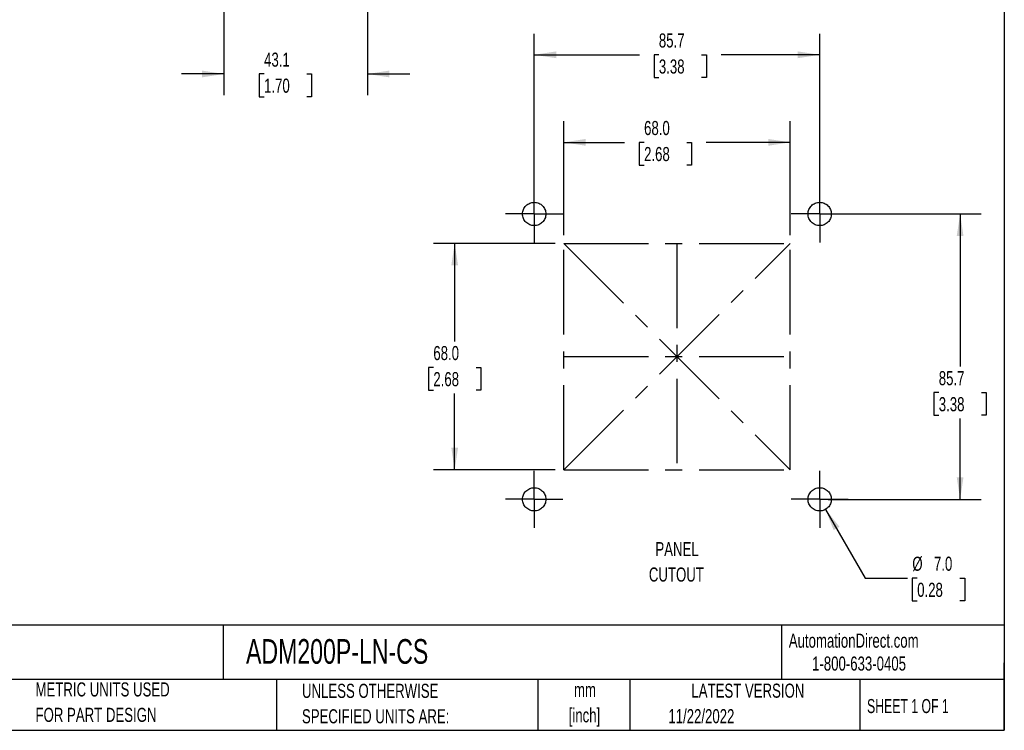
# Model space of a CAD drawing. Header units: millimetres. Extents: x 6 to 273, y 6 to 210.
# Tile 2 of 3: x 125 to 273, y 6 to 113. Entities that reach past the tile are written whole.
import ezdxf

# ---------------------------------------------------------------- set-up
doc = ezdxf.new("R2010")
doc.units = ezdxf.units.MM
doc.linetypes.add('CENTERX2', pattern=[20.32, 12.7, -2.54, 2.54, -2.54])
doc.layers.add('CENTER', color=40, linetype='CENTERX2')
doc.layers.add('DIMENSIONS', color=140, linetype='Continuous', lineweight=25)
doc.layers.add('TEXT', color=140, linetype='Continuous', lineweight=25)
doc.styles.add('SLDTEXTSTYLE0', font='TXT', dxfattribs={"width": 0.7})
doc.styles.add('SLDTEXTSTYLE1', font='TXT', dxfattribs={"width": 0.65})
doc.dimstyles.new('SLDDIMSTYLE0', dxfattribs={"dimtxt": 2.158008, "dimasz": 3.302, "dimexe": 0, "dimexo": 0.0625, "dimgap": 0.539502, "dimtad": 0, "dimtih": 1, "dimtoh": 1, "dimlfac": 2, "dimrnd": 1e-09, "dimzin": 4, "dimdsep": 46, "dimtxsty": 'SLDTEXTSTYLE0', "dimsah": 1, "dimcen": 0.09, "dimadec": 0, "dimazin": 1, "dimtfac": 1, "dimtofl": 0, "dimtmove": 0, "dimatfit": 3, "dimfxl": 0, "dimfrac": 2, "dimtolj": 1, "dimtzin": 12, "dimarcsym": 0})
doc.dimstyles.new('SLDDIMSTYLE1', dxfattribs={"dimtxt": 2.158008, "dimasz": 3.302, "dimexe": 0, "dimexo": 0.0625, "dimgap": 0.539502, "dimtad": 0, "dimtih": 1, "dimtoh": 1, "dimlfac": 2, "dimrnd": 1e-09, "dimzin": 12, "dimdsep": 46, "dimtxsty": 'SLDTEXTSTYLE0', "dimsah": 1, "dimcen": 0.09, "dimadec": 0, "dimazin": 3, "dimtfac": 1, "dimtofl": 0, "dimtmove": 0, "dimatfit": 3, "dimfxl": 0, "dimfrac": 2, "dimtolj": 1, "dimtzin": 12, "dimarcsym": 0})
doc.dimstyles.new('SLDDIMSTYLE2', dxfattribs={"dimtxt": 2.158008, "dimasz": 3.302, "dimexe": 0, "dimexo": 0.0625, "dimgap": 0.539502, "dimtad": 0, "dimtih": 1, "dimtoh": 1, "dimlfac": 2, "dimrnd": 1e-09, "dimzin": 4, "dimdsep": 46, "dimtxsty": 'SLDTEXTSTYLE0', "dimsah": 1, "dimcen": 0, "dimadec": 0, "dimazin": 1, "dimtfac": 1, "dimtofl": 0, "dimtmove": 0, "dimatfit": 3, "dimfxl": 0, "dimfrac": 2, "dimtolj": 1, "dimtzin": 12, "dimarcsym": 0})
doc.dimstyles.new('SLDDIMSTYLE4', dxfattribs={"dimtxt": 2.158008, "dimasz": 3.302, "dimexe": 0, "dimexo": 0.0625, "dimgap": 0.539502, "dimtad": 0, "dimtih": 1, "dimtoh": 1, "dimlfac": 2, "dimrnd": 1e-09, "dimzin": 12, "dimdsep": 46, "dimtxsty": 'SLDTEXTSTYLE0', "dimsah": 1, "dimcen": 0.09, "dimadec": 0, "dimazin": 3, "dimtfac": 1, "dimtmove": 0, "dimatfit": 0, "dimfxl": 0, "dimfrac": 2, "dimtolj": 1, "dimtzin": 12, "dimarcsym": 0})

# ---------------------------------------------------------------- blocks, each defined once
blk = doc.blocks.new('_D')
at = {"layer": 'DIMENSIONS'}
for p, q in [((205.64, 79.47), (187.36, 79.47)), ((190.53, 79.47), (190.53, 64.77)), ((187.33, 60.86), (186.6, 60.86)), ((186.6, 60.86), (186.6, 57.43)), ((193.74, 60.86), (194.46, 60.86)), ((194.46, 60.86), (194.46, 57.43)), ((186.6, 57.43), (187.33, 57.43)), ((190.53, 45.47), (190.53, 56.94)), ((194.46, 57.43), (193.74, 57.43)), ((205.64, 45.47), (187.36, 45.47))]:
    blk.add_line(p, q, dxfattribs=at)
for points in [[(190.53, 79.47), (190.03, 76.17), (191.04, 76.17)], [(190.53, 45.47), (191.04, 48.78), (190.03, 48.78)]]:
    blk.add_solid(points, dxfattribs=at)
at = {"layer": 'DIMENSIONS', "char_height": 2.117, "attachment_point": 1, "style": 'SLDTEXTSTYLE0'}
for s, insert in [('68.0', (187.33, 64.07)), ('2.68', (187.33, 60.15))]:
    blk.add_mtext(s, dxfattribs=dict(at, insert=insert))
blk = doc.blocks.new('_D_1')
at = {"layer": 'DIMENSIONS'}
for p, q in [((206.91, 80.74), (206.91, 97.84)), ((240.91, 80.74), (240.91, 97.84)), ((206.91, 94.66), (216.04, 94.66)), ((218.97, 94.66), (218.24, 94.66)), ((218.24, 94.66), (218.24, 91.23)), ((225.38, 94.66), (226.1, 94.66)), ((226.1, 94.66), (226.1, 91.23)), ((240.91, 94.66), (228.3, 94.66)), ((218.24, 91.23), (218.97, 91.23)), ((226.1, 91.23), (225.38, 91.23))]:
    blk.add_line(p, q, dxfattribs=at)
for points in [[(206.91, 94.66), (210.21, 94.15), (210.21, 95.17)], [(240.91, 94.66), (237.61, 95.17), (237.61, 94.15)]]:
    blk.add_solid(points, dxfattribs=at)
at = {"layer": 'DIMENSIONS', "char_height": 2.117, "attachment_point": 1, "style": 'SLDTEXTSTYLE0'}
for s, insert in [('68.0', (218.97, 97.87)), ('2.68', (218.97, 93.96))]:
    blk.add_mtext(s, dxfattribs=dict(at, insert=insert))
blk = doc.blocks.new('_D_2')
at = {"layer": 'DIMENSIONS'}
for p, q in [((202.48, 85.18), (202.48, 110.98)), ((245.34, 85.18), (245.34, 110.98)), ((202.48, 107.81), (218.27, 107.81)), ((221.19, 107.81), (220.47, 107.81)), ((220.47, 107.81), (220.47, 104.38)), ((227.61, 107.81), (228.33, 107.81)), ((228.33, 107.81), (228.33, 104.38)), ((245.34, 107.81), (230.53, 107.81)), ((220.47, 104.38), (221.19, 104.38)), ((228.33, 104.38), (227.61, 104.38))]:
    blk.add_line(p, q, dxfattribs=at)
for points in [[(202.48, 107.81), (205.78, 107.3), (205.78, 108.32)], [(245.34, 107.81), (242.04, 108.32), (242.04, 107.3)]]:
    blk.add_solid(points, dxfattribs=at)
at = {"layer": 'DIMENSIONS', "char_height": 2.117, "attachment_point": 1, "style": 'SLDTEXTSTYLE0'}
for s, insert in [('85.7', (221.19, 111.02)), ('3.38', (221.19, 107.11))]:
    blk.add_mtext(s, dxfattribs=dict(at, insert=insert))
blk = doc.blocks.new('_D_3')
at = {"layer": 'DIMENSIONS'}
for p, q in [((246.61, 83.91), (269.59, 83.91)), ((266.42, 83.91), (266.42, 61.01)), ((263.21, 57.09), (262.49, 57.09)), ((262.49, 57.09), (262.49, 53.66)), ((269.62, 57.09), (270.35, 57.09)), ((270.35, 57.09), (270.35, 53.66)), ((262.49, 53.66), (263.21, 53.66)), ((270.35, 53.66), (269.62, 53.66)), ((266.42, 41.04), (266.42, 53.18)), ((246.61, 41.04), (269.59, 41.04))]:
    blk.add_line(p, q, dxfattribs=at)
for points in [[(266.42, 83.91), (265.91, 80.6), (266.92, 80.6)], [(266.42, 41.04), (266.92, 44.35), (265.91, 44.35)]]:
    blk.add_solid(points, dxfattribs=at)
at = {"layer": 'DIMENSIONS', "char_height": 2.117, "attachment_point": 1, "style": 'SLDTEXTSTYLE0'}
for s, insert in [('85.7', (263.21, 60.3)), ('3.38', (263.21, 56.39))]:
    blk.add_mtext(s, dxfattribs=dict(at, insert=insert))
blk = doc.blocks.new('_D_4')
at = {"layer": 'DIMENSIONS'}
for p, q in [((246.21, 39.53), (252.17, 29.22)), ((252.17, 29.22), (258.52, 29.22)), ((259.97, 29.22), (259.24, 29.22)), ((259.24, 29.22), (259.24, 25.79)), ((266.38, 29.22), (267.1, 29.22)), ((267.1, 29.22), (267.1, 25.79)), ((259.24, 25.79), (259.97, 25.79)), ((267.1, 25.79), (266.38, 25.79))]:
    blk.add_line(p, q, dxfattribs=at)
blk.add_solid([(246.21, 39.53), (247.43, 36.41), (248.31, 36.92)], dxfattribs=at)
at = {"layer": 'DIMENSIONS', "char_height": 2.117, "attachment_point": 1, "style": 'SLDTEXTSTYLE0'}
for s, insert in [('%%c', (259.24, 32.43)), ('7.0', (262.49, 32.43)), ('0.28', (259.97, 28.51))]:
    blk.add_mtext(s, dxfattribs=dict(at, insert=insert))
blk = doc.blocks.new('SW_NOTE_0')
at = {"layer": 'TEXT', "color": 0, "char_height": 2.117, "attachment_point": 2, "style": 'SLDTEXTSTYLE0'}
for s, insert in [('PANEL', (4.4, 2.73)), ('CUTOUT', (4.3, -1.09))]:
    blk.add_mtext(s, dxfattribs=dict(at, insert=insert))
blk = doc.blocks.new('SW_NOTE_0_2')
at = {"layer": 'TEXT', "color": 0, "char_height": 2.117, "attachment_point": 2, "style": 'SLDTEXTSTYLE0'}
for s, insert in [('mm', (2.84, 2.73)), ('[inch]', (2.76, -1.09))]:
    blk.add_mtext(s, dxfattribs=dict(at, insert=insert))
blk = doc.blocks.new('SW_NOTE_0_3')
at = {"layer": 'TEXT', "color": 0, "char_height": 2.1167, "attachment_point": 1, "style": 'SLDTEXTSTYLE0'}
for s, insert in [('UNLESS OTHERWISE', (0, 2.73)), ('SPECIFIED UNITS ARE:', (0, -1.09))]:
    blk.add_mtext(s, dxfattribs=dict(at, insert=insert))
blk = doc.blocks.new('SW_NOTE_0_7')
at = {"layer": 'TEXT', "color": 0, "char_height": 2.1167, "attachment_point": 1, "style": 'SLDTEXTSTYLE0'}
for s, insert in [('METRIC UNITS USED', (0, 2.73)), ('FOR PART DESIGN', (0, -1.09))]:
    blk.add_mtext(s, dxfattribs=dict(at, insert=insert))
blk = doc.blocks.new('SW_CENTERMARKSYMBOL_0')
at = {"layer": 'CENTER', "color": 0}
for p, q in [((0, 2.54), (0, 4.29)), ((0, 0), (0, 2.54)), ((-2.54, 0), (-4.29, 0)), ((0, 0), (-2.54, 0)), ((0, 0), (0, -2.54)), ((0, 0), (2.54, 0)), ((2.54, 0), (4.29, 0)), ((0, -2.54), (0, -4.29))]:
    blk.add_line(p, q, dxfattribs=at)
blk = doc.blocks.new('SW_CENTERMARKSYMBOL_1')
at = {"layer": 'CENTER', "color": 0}
for p, q in [((0, 2.54), (0, 4.29)), ((0, 0), (0, 2.54)), ((-2.54, 0), (-4.29, 0)), ((0, 0), (-2.54, 0)), ((0, 0), (0, -2.54)), ((0, 0), (2.54, 0)), ((2.54, 0), (4.29, 0)), ((0, -2.54), (0, -4.29))]:
    blk.add_line(p, q, dxfattribs=at)
blk = doc.blocks.new('SW_CENTERMARKSYMBOL_2')
at = {"layer": 'CENTER', "color": 0}
for p, q in [((0, 2.54), (0, 4.29)), ((0, 0), (0, 2.54)), ((-2.54, 0), (-4.29, 0)), ((0, 0), (-2.54, 0)), ((0, 0), (0, -2.54)), ((0, 0), (2.54, 0)), ((2.54, 0), (4.29, 0)), ((0, -2.54), (0, -4.29))]:
    blk.add_line(p, q, dxfattribs=at)
blk = doc.blocks.new('SW_CENTERMARKSYMBOL_3')
at = {"layer": 'CENTER', "color": 0}
for p, q in [((0, 2.54), (0, 4.29)), ((0, 0), (0, 2.54)), ((-2.54, 0), (-4.29, 0)), ((0, 0), (-2.54, 0)), ((0, 0), (0, -2.54)), ((0, 0), (2.54, 0)), ((2.54, 0), (4.29, 0)), ((0, -2.54), (0, -4.29))]:
    blk.add_line(p, q, dxfattribs=at)
blk = doc.blocks.new('_D_11')
at = {"layer": 'DIMENSIONS'}
for p, q in [((177.44, 128.08), (177.44, 101.75)), ((155.89, 116.42), (155.89, 101.75)), ((155.89, 104.93), (149.54, 104.93)), ((161.92, 104.93), (161.2, 104.93)), ((161.2, 104.93), (161.2, 101.5)), ((168.34, 104.93), (169.06, 104.93)), ((169.06, 104.93), (169.06, 101.5)), ((177.44, 104.93), (183.79, 104.93)), ((161.2, 101.5), (161.92, 101.5)), ((169.06, 101.5), (168.34, 101.5))]:
    blk.add_line(p, q, dxfattribs=at)
for points in [[(155.89, 104.93), (152.59, 105.44), (152.59, 104.42)], [(177.44, 104.93), (180.74, 104.42), (180.74, 105.44)]]:
    blk.add_solid(points, dxfattribs=at)
at = {"layer": 'DIMENSIONS', "char_height": 2.117, "attachment_point": 1, "style": 'SLDTEXTSTYLE0'}
for s, insert in [('43.1', (161.92, 108.14)), ('1.70', (161.92, 104.23))]:
    blk.add_mtext(s, dxfattribs=dict(at, insert=insert))

msp = doc.modelspace()

# ---------------------------------------------------------------- linework, layer by layer
at = {"layer": 'CENTER', "linetype": 'CENTERX2'}
for p, q in [((206.9079, 45.4746), (206.9079, 79.4746)), ((206.9079, 79.4746), (240.9079, 79.4746)), ((240.9079, 45.4746), (240.9079, 79.4746)), ((206.9079, 45.4746), (240.9079, 45.4746))]:
    msp.add_line(p, q, dxfattribs=at)
at = {"layer": 'CENTER'}
for p, q in [((206.9079, 45.4746), (240.9079, 79.4746)), ((206.9079, 79.4746), (240.9079, 45.4746)), ((223.9079, 79.4746), (223.9079, 45.4746)), ((206.9079, 62.4746), (240.9079, 62.4746))]:
    msp.add_line(p, q, dxfattribs=at)
at = {"layer": 'CENTER', "linetype": 'CENTERX2'}
for centre in [(202.4767, 83.9058), (245.3392, 83.9058), (202.4767, 41.0433), (245.3392, 41.0433)]:
    msp.add_circle(centre, 1.75, dxfattribs=at)
at = {"layer": 'TEXT'}
for p, q in [((273.05, 209.55), (273.05, 6.35)), ((273.05, 22.1261), (6.35, 22.1261)), ((155.7589, 22.1261), (155.7589, 13.97)), ((239.5754, 22.1261), (239.5754, 13.97)), ((273.05, 6.35), (273.05, 16.51)), ((273.05, 13.97), (6.35, 13.97)), ((163.7802, 13.97), (163.7802, 6.35)), ((203.0243, 13.97), (203.0243, 6.35)), ((216.8121, 13.97), (216.8121, 6.35)), ((251.3487, 13.97), (251.3487, 6.35)), ((6.35, 6.35), (273.05, 6.35))]:
    msp.add_line(p, q, dxfattribs=at)

# ---------------------------------------------------------------- block references
at = {"layer": 'CENTER'}
for name, p in [('SW_CENTERMARKSYMBOL_0', (202.4767, 83.9058)), ('SW_CENTERMARKSYMBOL_3', (245.3392, 83.9058)), ('SW_CENTERMARKSYMBOL_1', (202.4767, 41.0433)), ('SW_CENTERMARKSYMBOL_2', (245.3392, 41.0433))]:
    msp.add_blockref(name, p, dxfattribs=at)
at = {"layer": 'TEXT'}
for name, p in [('SW_NOTE_0', (219.516, 31.8958)), ('SW_NOTE_0_7', (127.6043, 10.8221)), ('SW_NOTE_0_3', (167.6079, 10.6064)), ('SW_NOTE_0_2', (207.2546, 10.7563))]:
    msp.add_blockref(name, p, dxfattribs=at)

# ---------------------------------------------------------------- texts
for s, insert, char_height, attachment_point, style in [('AutomationDirect.com', (240.695, 20.8765), 2.116667, 1, 'SLDTEXTSTYLE0'), ('TRUMETER ADM200 MULTI-FUNCTION PANEL METER', (7.9657, 20.0505), 3.704167, 1, 'SLDTEXTSTYLE0'), ('ADM200P-LN-CS', (159.2077, 20.0505), 3.704167, 1, 'SLDTEXTSTYLE0'), ('1-800-633-0405', (244.1916, 17.437), 2.116667, 1, 'SLDTEXTSTYLE0'), ('LATEST VERSION', (234.5521, 13.364), 2.116667, 2, 'SLDTEXTSTYLE0'), ('SHEET 1 OF 1', (252.4413, 11.0515), 2.116667, 1, 'SLDTEXTSTYLE1'), ('11/22/2022', (222.6128, 9.5315), 2.11667, 1, 'SLDTEXTSTYLE0')]:
    msp.add_mtext(s, dxfattribs=dict(at, insert=insert, char_height=char_height, attachment_point=attachment_point, style=style))

# ---------------------------------------------------------------- dimensions: what is measured, and where the dimension line sits
at = {"layer": 'DIMENSIONS'}
for base, p1, p2, dimstyle, picture, middle in [((177.438, 104.9278), (155.888, 117.6857), (177.438, 129.3459), 'SLDDIMSTYLE4', '_D_11', (165.1307, 104.9278)), ((245.3391876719, 107.8086873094), (202.4766876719, 83.9058286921), (245.3391876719, 83.9058286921), 'SLDDIMSTYLE1', '_D_2', (224.3987721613, 107.8086873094)), ((240.9079, 94.662), (206.9079, 79.4746), (240.9079, 79.4746), 'SLDDIMSTYLE0', '_D_1', (222.1732, 94.662))]:
    dim = msp.add_linear_dim(base=base, p1=p1, p2=p2, dimstyle=dimstyle, dxfattribs=at)
    dim.commit()
    dim.dimension.update_dxf_attribs({"geometry": picture, "text_midpoint": middle, "dimtype": 160})
for base, p1, p2, dimstyle, picture, middle in [((266.4168588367, 41.0433286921), (245.3391876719, 83.9058286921), (245.3391876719, 41.0433286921), 'SLDDIMSTYLE1', '_D_3', (266.4168588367, 57.0931632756)), ((190.534, 79.4746), (206.9079, 45.4746), (206.9079, 79.4746), 'SLDDIMSTYLE0', '_D', (190.534, 60.8555))]:
    dim = msp.add_linear_dim(base=base, p1=p1, p2=p2, angle=90, dimstyle=dimstyle, dxfattribs=at)
    dim.commit()
    dim.dimension.update_dxf_attribs({"geometry": picture, "text_midpoint": middle, "dimtype": 160})
dim = msp.add_diameter_dim_2p(p1=(244.4642, 42.5589), p2=(246.2142, 39.5278), dimstyle='SLDDIMSTYLE2', dxfattribs=at)
dim.commit()
dim.dimension.update_dxf_attribs({"geometry": '_D_4', "text_midpoint": (263.174, 29.215), "dimtype": 163})

doc.saveas('drawing.dxf')
